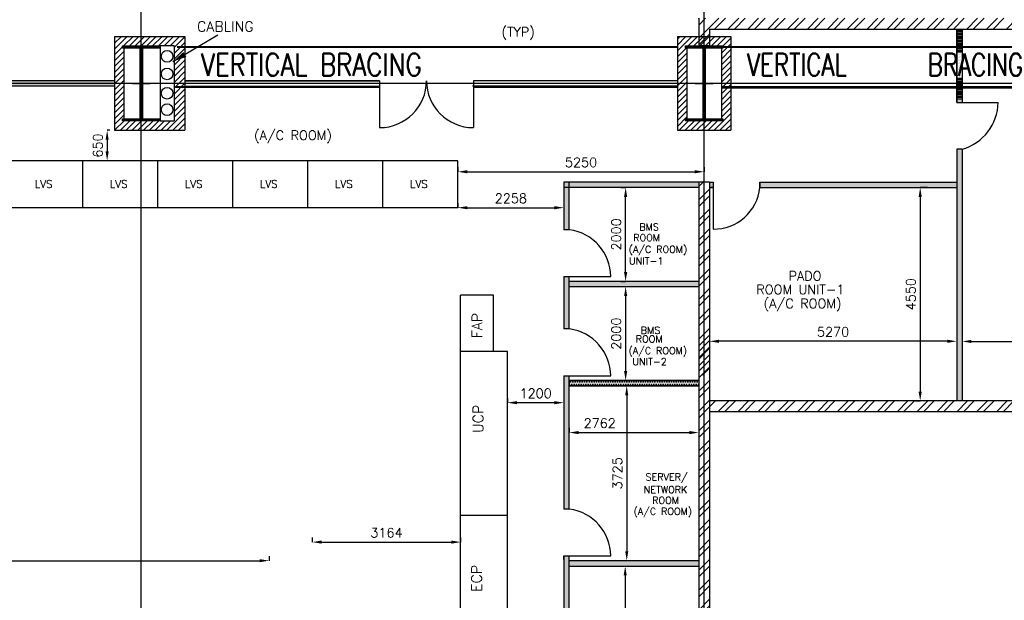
# Model space of a CAD drawing. Extents: x 361682 to 759535, y 756798 to 1113679.
# Tile 14 of 80: x 441333 to 462327, y 944637 to 957016. Entities that reach past the tile are written whole.
import ezdxf
from ezdxf.enums import TextEntityAlignment as Align

# ---------------------------------------------------------------- set-up
doc = ezdxf.new("R2010")
doc.units = 0
doc.header["$LTSCALE"] = 700
doc.header["$MEASUREMENT"] = 0
doc.header["$PDMODE"] = 2
doc.header["$PDSIZE"] = -1
doc.linetypes.add('CENTER', pattern=[2, 1.25, -0.25, 0.25, -0.25])
doc.layers.get('0').update_dxf_attribs({"linetype": 'CONTINUOUS'})
doc.layers.get('DEFPOINTS').update_dxf_attribs({"linetype": 'CONTINUOUS'})
for name, color, linetype in [('BRACING', 7, 'CONTINUOUS'), ('CEN', 2, 'CENTER'), ('COL', 1, 'CONTINUOUS'), ('GRID', 9, 'CONTINUOUS'), ('LAYOUT', 4, 'CONTINUOUS'), ('OWS', 7, 'CONTINUOUS'), ('PH Plan', 7, 'CONTINUOUS'), ('PNL', 6, 'CONTINUOUS'), ('PNLDIM', 6, 'CONTINUOUS'), ('ROOM', 7, 'CONTINUOUS'), ('TEXT', 4, 'CONTINUOUS'), ('WALL', 7, 'CONTINUOUS'), ('WALLHATCH', 254, 'CONTINUOUS')]:
    doc.layers.add(name, color=color, linetype=linetype)
doc.styles.add('ROMANS', font='romans.shx')
doc.styles.add('ROMANT', font='ROMANT')
doc.dimstyles.new('STANDARD$0', dxfattribs={"dimtxt": 200, "dimasz": 200, "dimexe": 0, "dimexo": 100, "dimgap": 100, "dimtad": 1, "dimdec": 0, "dimzin": 0, "dimdsep": 46, "dimtxsty": 'ROMANS', "dimcen": 0.09, "dimclrd": 256, "dimclre": 256, "dimclrt": 256, "dimadec": 0, "dimazin": 0, "dimtfac": 1, "dimtdec": 0, "dimtmove": 0, "dimatfit": 3, "dimfxl": 1, "dimtolj": 1, "dimtzin": 0, "dimlwd": -1, "dimlwe": -1, "dimarcsym": 0})
pattern_1 = [(45, (860254.37, 140144.12), (-212.13203, 212.13203), []), (45, (860395.8, 140144.12), (-212.13203, 212.13203), [])]
pattern_2 = [(0, (860254.37, 140144.124), (15.625, 31.25), [0, -31.25])]
pattern_3 = [(0, (860254.37, 140144.124), (25, 50), [0, -50])]

# ---------------------------------------------------------------- blocks, each defined once
blk = doc.blocks.new('C-ROW COLUMN')
at = {"layer": 'COL'}
h = blk.add_hatch(dxfattribs=at)
h.set_pattern_fill('ANSI31', color=256, scale=200, style=0)
h.set_pattern_definition([(45, (-1315.907, -6.545), (-17.6776695, 17.6776695), [])])
h.paths.add_polyline_path([(77855, 120865), (77055, 120865), (77055, 120820), (77855, 120820)])
h.paths.add_polyline_path([(77478, 120820), (77433, 120820), (77433, 119310), (77478, 119310)])
h.paths.add_polyline_path([(77855, 119310), (77055, 119310), (77055, 119265), (77855, 119265)])
at = {"layer": 'CEN'}
for p, q in [((77455, 119265), (77455, 120865)), ((77264, 120065), (77647, 120065))]:
    blk.add_line(p, q, dxfattribs=at)
at = {"layer": 'COL'}
for points in [[(77055, 120865), (77855, 120865), (77855, 120820), (77055, 120820)], [(77433, 120820), (77478, 120820), (77478, 119310), (77433, 119310)], [(77055, 119310), (77855, 119310), (77855, 119265), (77055, 119265)]]:
    blk.add_lwpolyline(points, close=True, dxfattribs=at)
blk = doc.blocks.new('*D1139')
at = {"layer": 'DEFPOINTS', "color": 0, "transparency": 16777216}
for p in [(461427, 950157), (466697, 950157), (466697, 950157)]:
    blk.add_point(p, dxfattribs=at)
at = {"layer": 'ROOM', "transparency": 16777216}
for p, q in [((461427, 950257), (461427, 950157)), ((466697, 950257), (466697, 950157))]:
    blk.add_line(p, q, dxfattribs=at)
at = {"layer": 'ROOM', "color": 3, "transparency": 16777216}
blk.add_line((461627, 950157), (466497, 950157), dxfattribs=at)
for points in [[(461627, 950190), (461627, 950123), (461427, 950157)], [(466497, 950190), (466497, 950123), (466697, 950157)]]:
    blk.add_solid(points, dxfattribs=at)
at = {"layer": 'ROOM', "color": 3, "transparency": 16777216, "insert": (464062, 950357), "char_height": 200, "attachment_point": 5, "style": 'ROMANS'}
blk.add_mtext('\\A1;5270', dxfattribs=at)
blk = doc.blocks.new('*D1140')
at = {"layer": 'DEFPOINTS', "color": 0, "transparency": 16777216}
for p in [(461312, 951060), (456042, 950160), (456042, 950160)]:
    blk.add_point(p, dxfattribs=at)
at = {"layer": 'ROOM', "transparency": 16777216}
for p, q in [((461312, 950960), (461312, 950160)), ((456042, 950260), (456042, 950160))]:
    blk.add_line(p, q, dxfattribs=at)
at = {"layer": 'ROOM', "color": 3, "transparency": 16777216}
blk.add_line((461112, 950160), (456242, 950160), dxfattribs=at)
for points in [[(456242, 950193), (456242, 950126), (456042, 950160)], [(461112, 950193), (461112, 950126), (461312, 950160)]]:
    blk.add_solid(points, dxfattribs=at)
at = {"layer": 'ROOM', "color": 3, "transparency": 16777216, "insert": (458677, 950360), "char_height": 200, "attachment_point": 5, "style": 'ROMANS'}
blk.add_mtext('\\A1;5270', dxfattribs=at)
blk = doc.blocks.new('*D1141')
at = {"layer": 'DEFPOINTS', "color": 0, "transparency": 16777216}
for p in [(460787, 953438), (460534, 948888), (460534, 948888)]:
    blk.add_point(p, dxfattribs=at)
at = {"layer": 'ROOM', "transparency": 16777216}
for p, q in [((460687, 953438), (460534, 953438)), ((460434, 948888), (460534, 948888))]:
    blk.add_line(p, q, dxfattribs=at)
at = {"layer": 'ROOM', "color": 3, "transparency": 16777216}
blk.add_line((460534, 953238), (460534, 949088), dxfattribs=at)
for points in [[(460500, 953238), (460567, 953238), (460534, 953438)], [(460500, 949088), (460567, 949088), (460534, 948888)]]:
    blk.add_solid(points, dxfattribs=at)
at = {"layer": 'ROOM', "color": 3, "transparency": 16777216, "insert": (460334, 951163), "char_height": 200, "attachment_point": 5, "rotation": 90, "style": 'ROMANS'}
blk.add_mtext('\\A1;4550', dxfattribs=at)
blk = doc.blocks.new('*D1240')
at = {"layer": 'DEFPOINTS', "color": 0, "transparency": 16777216}
for p in [(454253, 953438), (454253, 953438), (454253, 951438)]:
    blk.add_point(p, dxfattribs=at)
at = {"layer": 'ROOM', "transparency": 16777216}
for p, q in [((454153, 953438), (454253, 953438)), ((454253, 951638), (454253, 953238)), ((454153, 951438), (454253, 951438))]:
    blk.add_line(p, q, dxfattribs=at)
for points in [[(454220, 953238), (454287, 953238), (454253, 953438)], [(454220, 951638), (454287, 951638), (454253, 951438)]]:
    blk.add_solid(points, dxfattribs=at)
at = {"layer": 'ROOM', "transparency": 16777216, "insert": (454053, 952438), "char_height": 200, "attachment_point": 5, "rotation": 90, "style": 'ROMANS'}
blk.add_mtext('\\A1;2000', dxfattribs=at)
blk = doc.blocks.new('*D1241')
at = {"layer": 'DEFPOINTS', "color": 0, "transparency": 16777216}
for p in [(454253, 951323), (454253, 949323), (454253, 949323)]:
    blk.add_point(p, dxfattribs=at)
at = {"layer": 'ROOM', "transparency": 16777216}
for p, q in [((454353, 951323), (454253, 951323)), ((454253, 951123), (454253, 949523)), ((454153, 949323), (454253, 949323))]:
    blk.add_line(p, q, dxfattribs=at)
for points in [[(454220, 951123), (454287, 951123), (454253, 951323)], [(454220, 949523), (454287, 949523), (454253, 949323)]]:
    blk.add_solid(points, dxfattribs=at)
at = {"layer": 'ROOM', "transparency": 16777216, "insert": (454053, 950323), "char_height": 200, "attachment_point": 5, "rotation": 90, "style": 'ROMANS'}
blk.add_mtext('\\A1;2000', dxfattribs=at)
blk = doc.blocks.new('*D1242')
at = {"layer": 'DEFPOINTS', "color": 0, "transparency": 16777216}
for p in [(454277, 949208), (454277, 945483), (454277, 945483)]:
    blk.add_point(p, dxfattribs=at)
at = {"layer": 'ROOM', "transparency": 16777216}
for p, q in [((454377, 949208), (454277, 949208)), ((454277, 949008), (454277, 945683)), ((454177, 945483), (454277, 945483))]:
    blk.add_line(p, q, dxfattribs=at)
for points in [[(454244, 949008), (454310, 949008), (454277, 949208)], [(454244, 945683), (454310, 945683), (454277, 945483)]]:
    blk.add_solid(points, dxfattribs=at)
at = {"layer": 'ROOM', "transparency": 16777216, "insert": (454077, 947345), "char_height": 200, "attachment_point": 5, "rotation": 90, "style": 'ROMANS'}
blk.add_mtext('\\A1;3725', dxfattribs=at)
blk = doc.blocks.new('*D1243')
at = {"layer": 'DEFPOINTS', "color": 0, "transparency": 16777216}
for p in [(454277, 945368), (454244, 941643), (454244, 941643)]:
    blk.add_point(p, dxfattribs=at)
at = {"layer": 'ROOM', "transparency": 16777216}
for p, q in [((454177, 945368), (454244, 945368)), ((454244, 945168), (454244, 941843)), ((454144, 941643), (454244, 941643))]:
    blk.add_line(p, q, dxfattribs=at)
for points in [[(454211, 945168), (454277, 945168), (454244, 945368)], [(454211, 941843), (454277, 941843), (454244, 941643)]]:
    blk.add_solid(points, dxfattribs=at)
at = {"layer": 'ROOM', "transparency": 16777216, "insert": (454044, 943505), "char_height": 200, "attachment_point": 5, "rotation": 90, "style": 'ROMANS'}
blk.add_mtext('\\A1;3725', dxfattribs=at)
blk = doc.blocks.new('*D1244')
at = {"layer": 'DEFPOINTS', "color": 0, "transparency": 16777216}
for p in [(453050, 948213), (455812, 948213), (455812, 948213)]:
    blk.add_point(p, dxfattribs=at)
at = {"layer": 'ROOM', "transparency": 16777216}
for p, q in [((453050, 948313), (453050, 948213)), ((455812, 948313), (455812, 948213)), ((453250, 948213), (455612, 948213))]:
    blk.add_line(p, q, dxfattribs=at)
for points in [[(453250, 948247), (453250, 948180), (453050, 948213)], [(455612, 948247), (455612, 948180), (455812, 948213)]]:
    blk.add_solid(points, dxfattribs=at)
at = {"layer": 'ROOM', "transparency": 16777216, "insert": (453700, 948413), "char_height": 200, "attachment_point": 5, "style": 'ROMANS'}
blk.add_mtext('\\A1;2762', dxfattribs=at)
blk = doc.blocks.new('*D1251')
at = {"layer": 'DEFPOINTS', "color": 0, "transparency": 16777216}
for p in [(451735, 948850), (451735, 948850), (452935, 948850)]:
    blk.add_point(p, dxfattribs=at)
at = {"layer": 'OWS', "transparency": 16777216}
for p, q in [((451735, 948950), (451735, 948850)), ((452935, 948950), (452935, 948850)), ((452735, 948850), (451935, 948850))]:
    blk.add_line(p, q, dxfattribs=at)
for points in [[(451935, 948884), (451935, 948817), (451735, 948850)], [(452735, 948884), (452735, 948817), (452935, 948850)]]:
    blk.add_solid(points, dxfattribs=at)
at = {"layer": 'OWS', "transparency": 16777216, "insert": (452335, 949050), "char_height": 200, "attachment_point": 5, "style": 'ROMANS'}
blk.add_mtext('\\A1;1200', dxfattribs=at)
blk = doc.blocks.new('*D1264')
at = {"layer": 'DEFPOINTS', "color": 0, "transparency": 16777216}
for p in [(430703, 945482), (446650, 945482), (446650, 945482)]:
    blk.add_point(p, dxfattribs=at)
at = {"layer": 'OWS', "transparency": 16777216}
for p, q in [((446650, 945582), (446650, 945482)), ((430703, 945382), (430703, 945482)), ((430903, 945482), (446450, 945482))]:
    blk.add_line(p, q, dxfattribs=at)
for points in [[(430903, 945515), (430903, 945449), (430703, 945482)], [(446450, 945515), (446450, 945449), (446650, 945482)]]:
    blk.add_solid(points, dxfattribs=at)
at = {"layer": 'OWS', "transparency": 16777216, "insert": (438677, 945682), "char_height": 200, "attachment_point": 5, "style": 'ROMANS'}
blk.add_mtext('\\A1;15947', dxfattribs=at)
blk = doc.blocks.new('*D1265')
at = {"layer": 'DEFPOINTS', "color": 0, "transparency": 16777216}
for p in [(447571, 945878), (450735, 945878), (450735, 945878)]:
    blk.add_point(p, dxfattribs=at)
at = {"layer": 'OWS', "transparency": 16777216}
for p, q in [((447571, 945978), (447571, 945878)), ((447771, 945878), (450535, 945878)), ((450735, 945978), (450735, 945878))]:
    blk.add_line(p, q, dxfattribs=at)
for points in [[(447771, 945912), (447771, 945845), (447571, 945878)], [(450535, 945912), (450535, 945845), (450735, 945878)]]:
    blk.add_solid(points, dxfattribs=at)
at = {"layer": 'OWS', "transparency": 16777216, "insert": (449153, 946078), "char_height": 200, "attachment_point": 5, "style": 'ROMANS'}
blk.add_mtext('\\A1;3164', dxfattribs=at)
blk = doc.blocks.new('*D1269')
at = {"layer": 'DEFPOINTS', "color": 0, "transparency": 16777216}
for p in [(450677, 953774), (455927, 953774), (455927, 953774)]:
    blk.add_point(p, dxfattribs=at)
at = {"layer": 'OWS', "transparency": 16777216}
for p, q in [((450677, 953874), (450677, 953774)), ((450877, 953774), (455727, 953774)), ((455927, 953874), (455927, 953774))]:
    blk.add_line(p, q, dxfattribs=at)
for points in [[(450877, 953808), (450877, 953741), (450677, 953774)], [(455727, 953808), (455727, 953741), (455927, 953774)]]:
    blk.add_solid(points, dxfattribs=at)
at = {"layer": 'OWS', "transparency": 16777216, "insert": (453302, 953974), "char_height": 200, "attachment_point": 5, "style": 'ROMANS'}
blk.add_mtext('\\A1;5250', dxfattribs=at)
blk = doc.blocks.new('*D1270')
at = {"layer": 'DEFPOINTS', "color": 0, "transparency": 16777216}
for p in [(450677, 953008), (452935, 953008), (452935, 953008)]:
    blk.add_point(p, dxfattribs=at)
at = {"layer": 'OWS', "transparency": 16777216}
for p, q in [((450677, 953108), (450677, 953008)), ((450877, 953008), (452735, 953008)), ((452935, 953108), (452935, 953008))]:
    blk.add_line(p, q, dxfattribs=at)
for points in [[(450877, 953041), (450877, 952974), (450677, 953008)], [(452735, 953041), (452735, 952974), (452935, 953008)]]:
    blk.add_solid(points, dxfattribs=at)
at = {"layer": 'OWS', "transparency": 16777216, "insert": (451806, 953208), "char_height": 200, "attachment_point": 5, "style": 'ROMANS'}
blk.add_mtext('\\A1;2258', dxfattribs=at)
blk = doc.blocks.new('*D1438')
at = {"layer": 'DEFPOINTS', "color": 0, "transparency": 16777216}
for p in [(443357, 954658), (443198, 954008), (443357, 954008)]:
    blk.add_point(p, dxfattribs=at)
at = {"layer": 'OWS', "transparency": 16777216}
for p, q in [((443257, 954658), (443198, 954658)), ((443198, 954458), (443198, 954208)), ((443257, 954008), (443198, 954008))]:
    blk.add_line(p, q, dxfattribs=at)
for points in [[(443165, 954458), (443231, 954458), (443198, 954658)], [(443165, 954208), (443231, 954208), (443198, 954008)]]:
    blk.add_solid(points, dxfattribs=at)
at = {"layer": 'OWS', "transparency": 16777216, "insert": (442998, 954333), "char_height": 200, "attachment_point": 5, "rotation": 90, "style": 'ROMANS'}
blk.add_mtext('\\A1;650', dxfattribs=at)

msp = doc.modelspace()

# ---------------------------------------------------------------- hatches: boundary and pattern name
h = msp.add_hatch()
h.set_pattern_fill('ANSI32', scale=800, style=0)
h.set_pattern_definition([(45, (674584.37, 149946.12), (-212.13203, 212.13203), []), (45, (674725.8, 149946.12), (-212.13203, 212.13203), [])])
h.paths.add_polyline_path([(466926.9, 957047.6), (455926.9, 957047.6), (455926.9, 956457.6), (456041.9, 956457.6), (456041.9, 956817.6), (466696.9, 956817.6), (466696.9, 956457.6), (466926.9, 956457.6)])
h.paths.add_polyline_path([(455926.9, 957047.6), (455811.9, 957047.6), (455811.9, 956457.6), (455926.9, 956457.6)])
h = msp.add_hatch()
h.set_pattern_fill('ANSI31', color=6, scale=700, style=0)
h.set_pattern_definition([(45, (881254.37, 140144.12), (-61.871843, 61.871843), [])])
h.paths.add_polyline_path([(443556.9, 956412.6), (443526.9, 956412.6), (443526.9, 956457.6), (443926.9, 956457.6), (443926.9, 956657.6), (443356.9, 956657.6), (443356.9, 955657.6), (443556.9, 955657.6)])
h.paths.add_polyline_path([(443556.9, 955657.6), (443356.9, 955657.6), (443356.9, 954657.6), (443926.9, 954657.6), (443926.9, 954857.6), (443526.9, 954857.6), (443526.9, 954902.6), (443556.9, 954902.6)])
h.paths.add_polyline_path([(444856.9, 955657.6), (444626.9, 955657.6), (444626.9, 954857.6), (444326.9, 954857.6), (443926.9, 954857.6), (443926.9, 954657.6), (444856.9, 954657.6)])
h.paths.add_polyline_path([(444856.9, 956276.2), (444626.9, 956139.7), (444626.9, 955657.6), (444856.9, 955657.6)])
h.paths.add_polyline_path([(444856.9, 956657.6), (443926.9, 956657.6), (443926.9, 956457.6), (444326.9, 956457.6), (444626.9, 956457.6), (444626.9, 956139.7), (444856.9, 956276.2)])
h = msp.add_hatch()
h.set_pattern_fill('ANSI31', color=6, scale=700, style=0)
h.set_pattern_definition([(45, (894534.36, 141757.61), (-61.871843, 61.871843), [])])
h.paths.add_polyline_path([(455926.9, 954857.6), (455556.9, 954857.6), (455526.9, 954857.6), (455526.9, 954902.6), (455556.9, 954902.6), (455556.9, 955600.1), (455356.9, 955600.1), (455356.9, 954657.6), (455926.9, 954657.6)])
h.paths.add_polyline_path([(455556.9, 956412.6), (455526.9, 956412.6), (455526.9, 956457.6), (456326.9, 956457.6), (456326.9, 956412.6), (456296.9, 956412.6), (456296.9, 955715.1), (456496.9, 955715.1), (456496.9, 956657.6), (455356.9, 956657.6), (455356.9, 955715.1), (455556.9, 955715.1)])
h.paths.add_polyline_path([(456496.9, 955600.1), (456296.9, 955600.1), (456296.9, 954902.6), (456326.9, 954902.6), (456326.9, 954857.6), (455926.9, 954857.6), (455926.9, 954657.6), (456496.9, 954657.6)])
h.paths.add_polyline_path([(455556.9, 955657.6), (455356.9, 955657.6), (455356.9, 955600.1), (455556.9, 955600.1)])
h.paths.add_polyline_path([(455556.9, 955715.1), (455356.9, 955715.1), (455356.9, 955657.6), (455556.9, 955657.6)])
h.paths.add_polyline_path([(456496.9, 955657.6), (456296.9, 955657.6), (456296.9, 955600.1), (456496.9, 955600.1)])
h.paths.add_polyline_path([(456496.9, 955715.1), (456296.9, 955715.1), (456296.9, 955657.6), (456496.9, 955657.6)])
h = msp.add_hatch()
h.set_pattern_fill('ANSI32', color=1, scale=800, style=0)
h.set_pattern_definition(pattern_1)
h.paths.add_polyline_path([(466904.4, 956412.6), (466696.9, 956412.6), (466696.9, 955657.6), (466904.4, 955657.6)])
h.paths.add_polyline_path([(466904.4, 955657.6), (466735.4, 955657.6), (466696.9, 955657.6), (466696.9, 954902.6), (466904.4, 954902.6)], flags=17)
h.paths.add_polyline_path([(466926.9, 955657.6), (466904.4, 955657.6), (466904.4, 954902.6), (466696.9, 954902.6), (466696.9, 948887.6), (466926.9, 948887.6)])
h.paths.add_polyline_path([(466926.9, 948887.6), (466696.9, 948887.6), (456041.9, 948887.6), (456041.9, 948657.6), (466926.9, 948657.6)])
h = msp.add_hatch()
h.set_pattern_fill('ANSI32', color=1, scale=800, style=0)
h.set_pattern_definition([(45, (674584.37, 149046.12), (-212.13203, 212.13203), []), (45, (674725.8, 149046.12), (-212.13203, 212.13203), [])])
h.paths.add_polyline_path([(456041.9, 953552.6), (455926.9, 953552.6), (455926.9, 949437.6), (456041.9, 949437.6)])
h.paths.add_polyline_path([(455926.9, 953552.6), (455811.9, 953552.6), (455811.9, 949437.6), (455926.9, 949437.6)])
h = msp.add_hatch()
h.set_pattern_fill('ANSI32', color=1, scale=800, style=0)
h.set_pattern_definition(pattern_1)
h.paths.add_polyline_path([(456041.9, 950222.6), (455926.9, 950222.6), (455926.9, 943657.6), (456041.9, 943657.6)])
h.paths.add_polyline_path([(455926.9, 950222.6), (455811.9, 950222.6), (455811.9, 949337.6), (455811.9, 943657.6), (455926.9, 943657.6)])
at = {"layer": 'ROOM'}
h = msp.add_hatch(dxfattribs=at)
h.set_pattern_fill('DOTS', color=2, scale=500)
h.set_pattern_definition(pattern_2)
h.paths.add_polyline_path([(461426.9, 956817.6), (461311.9, 956817.6), (461311.9, 956435.1), (461426.9, 956435.1)])
h.paths.add_polyline_path([(461426.9, 956435.1), (461311.9, 956435.1), (461311.9, 955657.6), (461426.9, 955657.6)])
h.paths.add_polyline_path([(461426.9, 955557.6), (461311.9, 955557.6), (461311.9, 955327.3), (461426.9, 955327.3)])
h = msp.add_hatch(dxfattribs=at)
h.set_pattern_fill('DOTS', color=2, scale=500)
h.set_pattern_definition(pattern_2)
h.paths.add_polyline_path([(461426.9, 955657.6), (461311.9, 955657.6), (461311.9, 955580.1), (461426.9, 955580.1)])
h = msp.add_hatch(dxfattribs=at)
h.set_pattern_fill('DOTS', scale=800)
h.set_pattern_definition(pattern_3)
h.paths.add_polyline_path([(461311.9, 953552.6), (457116.9, 953552.6), (457116.9, 953437.6), (461311.9, 953437.6)])
h.paths.add_polyline_path([(461426.9, 954252.6), (461311.9, 954252.6), (461311.9, 948887.6), (461426.9, 948887.6)])
h.paths.add_polyline_path([(456116.9, 953552.6), (456041.9, 953552.6), (456041.9, 953437.6), (456116.9, 953437.6)])
h.paths.add_polyline_path([(461426.9, 955327.3), (461311.9, 955327.3), (461311.9, 955252.6), (461426.9, 955252.6)])
h = msp.add_hatch(dxfattribs=at)
h.set_pattern_fill('DOTS', scale=800)
h.set_pattern_definition(pattern_3)
h.paths.add_polyline_path([(455811.9, 953552.6), (453049.9, 953552.6), (453049.9, 953437.6), (455811.9, 953437.6)])
h.paths.add_polyline_path([(453049.9, 953552.6), (452934.9, 953552.6), (452934.9, 952537.6), (453049.9, 952537.6)])
h.paths.add_polyline_path([(453049.9, 951537.6), (452934.9, 951537.6), (452934.9, 950422.6), (453049.9, 950422.6)])
h.paths.add_polyline_path([(455811.9, 951437.6), (453049.9, 951437.6), (453049.9, 951322.6), (455811.9, 951322.6)])
h.paths.add_polyline_path([(453049.9, 949422.6), (452934.9, 949422.6), (452934.9, 946582.6), (453049.9, 946582.6)])
h.paths.add_polyline_path([(453049.9, 945582.6), (452934.9, 945582.6), (452934.9, 945507.6), (452934.9, 942717.6), (453049.9, 942717.6)])
h.paths.add_polyline_path([(455811.9, 945482.6), (453049.9, 945482.6), (453049.9, 945367.6), (455811.9, 945367.6)])
h.paths.add_polyline_path([(453049.9, 941717.6), (452934.9, 941717.6), (452934.9, 941642.6), (453049.9, 941642.6)])
h = msp.add_hatch(dxfattribs=at)
h.set_pattern_fill('DOTS', scale=800)
h.set_pattern_definition(pattern_3)
h.paths.add_polyline_path([(453049.9, 949322.6), (453049.9, 949207.6), (455811.9, 949207.6), (455811.9, 949322.6)])
at = {"layer": 'WALLHATCH'}
h = msp.add_hatch(dxfattribs=at)
h.set_pattern_fill('DOTS', color=2, scale=500)
h.set_pattern_definition(pattern_2)
h.paths.add_polyline_path([(424006.9, 955657.6), (423856.9, 955657.6), (423856.9, 955600.1), (424006.9, 955600.1)])
h.paths.add_polyline_path([(424006.9, 955715.1), (423856.9, 955715.1), (423856.9, 955657.6), (424006.9, 955657.6)])
h.paths.add_polyline_path([(432856.9, 955657.6), (426006.9, 955657.6), (426006.9, 955600.1), (432856.9, 955600.1)])
h.paths.add_polyline_path([(432856.9, 955715.1), (426006.9, 955715.1), (426006.9, 955657.6), (432856.9, 955657.6)])
h.paths.add_polyline_path([(443356.9, 955657.6), (434356.9, 955657.6), (434356.9, 955600.1), (443356.9, 955600.1)])
h.paths.add_polyline_path([(443356.9, 955715.1), (443268.4, 955715.1), (434356.9, 955715.1), (434356.9, 955657.6), (443356.9, 955657.6)])

# ---------------------------------------------------------------- linework, layer by layer
at = {"color": 6}
for p, q in [((443356.9, 956657.6), (443356.9, 954657.6)), ((443356.9, 956657.6), (444856.9, 956657.6)), ((444856.9, 956657.6), (444856.9, 954657.6)), ((455356.9, 956657.6), (456496.9, 956657.6)), ((455356.9, 956657.6), (455356.9, 954657.6)), ((456496.9, 956657.6), (456496.9, 954657.6)), ((456496.9, 956657.6), (456496.9, 954657.6)), ((443556.9, 956457.6), (443556.9, 954857.6)), ((444326.9, 956457.6), (444326.9, 954857.6)), ((444626.9, 956457.6), (444326.9, 956457.6)), ((444626.9, 956457.6), (444626.9, 954857.6)), ((455556.9, 956457.6), (455556.9, 954857.6)), ((456296.9, 956457.6), (456296.9, 954857.6)), ((444326.9, 954857.6), (444626.9, 954857.6)), ((443356.9, 954657.6), (444856.9, 954657.6))]:
    msp.add_line(p, q, dxfattribs=at)
for p, q in [((443356.9, 955715.1), (434356.9, 955715.1)), ((443356.9, 955715.1), (443268.4, 955715.1)), ((443356.9, 955715.1), (443356.9, 955600.1)), ((443356.9, 955715.1), (443356.9, 955600.1)), ((449006.9, 955715.1), (444856.9, 955715.1)), ((455356.9, 955715.1), (451006.9, 955715.1)), ((455356.9, 955715.1), (451006.9, 955715.1)), ((443356.9, 955600.1), (434356.9, 955600.1)), ((443356.9, 955600.1), (443268.4, 955600.1))]:
    msp.add_line(p, q)
at = {"layer": 'BRACING', "const_width": 40}
for points in [[(444686.9, 956435.1), (455356.9, 956435.1)], [(456326.9, 956435.1), (466526.9, 956435.1)], [(444656.9, 955580.1), (449006.9, 955580.1)], [(451006.9, 955580.1), (455356.9, 955580.1)], [(456296.9, 955580.1), (466556.9, 955580.1)]]:
    msp.add_lwpolyline(points, dxfattribs=at)
at = {"layer": 'GRID'}
for p, q in [((443926.9, 937657.2), (443926.9, 1001155.3)), ((455926.9, 937657.2), (455926.9, 970157.6))]:
    msp.add_line(p, q, dxfattribs=at)
at = {"layer": 'GRID', "color": 8}
msp.add_line((467614.4, 955657.6), (404126.9, 955657.6), dxfattribs=at)
at = {"layer": 'GRID', "color": 7}
for p, q in [((444856.9, 955715.1), (449006.9, 955715.1)), ((449006.9, 955715.1), (444856.9, 955715.1)), ((444856.9, 955715.1), (444856.9, 955600.1)), ((444856.9, 955715.1), (444856.9, 955600.1)), ((455356.9, 955715.1), (451006.9, 955715.1)), ((455356.9, 955715.1), (451006.9, 955715.1)), ((444856.9, 955600.1), (449006.9, 955600.1)), ((455356.9, 955600.1), (450987.5, 955600.1)), ((455356.9, 955600.1), (450987.5, 955600.1))]:
    msp.add_line(p, q, dxfattribs=at)
at = {"layer": 'LAYOUT', "color": 7}
for p, q in [((443869.4, 956657.6), (443984.4, 956657.6)), ((443869.4, 956657.6), (443984.4, 956657.6)), ((444597.8, 956122.4), (445557.7, 956692.2))]:
    msp.add_line(p, q, dxfattribs=at)
at = {"layer": 'LAYOUT', "color": 6}
msp.add_line((455356.9, 954657.6), (456496.9, 954657.6), dxfattribs=at)
msp.add_line((455356.9, 954657.6), (456496.9, 954657.6), dxfattribs=at)
at = {"layer": 'LAYOUT', "color": 7}
msp.add_lwpolyline([(444597.8, 956122.4, 0, 121.6, 0), (444855.4, 956275.3, 121.6, 121.6, 0)], format="xyseb", dxfattribs=at)
at = {"layer": 'LAYOUT', "color": 2}
for centre in [(444476.9, 956234.4), (444476.9, 955860.8), (444476.9, 955448.5), (444476.9, 955097.5)]:
    msp.add_circle(centre, 125, dxfattribs=at)
at = {"layer": 'OWS'}
for p, q in [((442676.9, 954007.6), (441076.9, 954007.6)), ((442676.9, 953007.6), (442676.9, 954007.6)), ((444276.9, 954007.6), (442676.9, 954007.6)), ((442676.9, 953007.6), (442676.9, 954007.6)), ((444276.9, 953007.6), (444276.9, 954007.6)), ((445876.9, 954007.6), (444276.9, 954007.6)), ((444276.9, 953007.6), (444276.9, 954007.6)), ((445876.9, 953007.6), (445876.9, 954007.6)), ((447476.9, 954007.6), (445876.9, 954007.6)), ((445876.9, 953007.6), (445876.9, 954007.6)), ((447476.9, 953007.6), (447476.9, 954007.6)), ((449076.9, 954007.6), (447476.9, 954007.6)), ((447476.9, 953007.6), (447476.9, 954007.6)), ((449076.9, 953007.6), (449076.9, 954007.6)), ((450676.9, 954007.6), (449076.9, 954007.6)), ((449076.9, 953007.6), (449076.9, 954007.6)), ((450676.9, 953007.6), (450676.9, 954007.6)), ((450676.9, 953007.6), (450676.9, 954007.6)), ((442676.9, 953007.6), (441076.9, 953007.6)), ((444276.9, 953007.6), (442676.9, 953007.6)), ((445876.9, 953007.6), (444276.9, 953007.6)), ((447476.9, 953007.6), (445876.9, 953007.6)), ((449076.9, 953007.6), (447476.9, 953007.6)), ((450676.9, 953007.6), (449076.9, 953007.6))]:
    msp.add_line(p, q, dxfattribs=at)
at = {"layer": 'OWS', "color": 3}
for p, q in [((451434.7, 951142.5), (450734.7, 951142.5)), ((450734.7, 949942.5), (450734.7, 951142.5)), ((451434.7, 949942.5), (451434.7, 951142.5)), ((450734.7, 943602.5), (450734.7, 949942.5)), ((451734.7, 949942.5), (450734.7, 949942.5)), ((451734.7, 947102.5), (451734.7, 949942.5)), ((451734.7, 947102.5), (451734.7, 949942.5)), ((451734.7, 945102.5), (451734.7, 947102.5)), ((451734.7, 945102.5), (451734.7, 947102.5)), ((451734.7, 945102.5), (451734.7, 947102.5)), ((451734.7, 943602.5), (451734.7, 947102.5)), ((451734.7, 945102.5), (451734.7, 947102.5)), ((451734.7, 946442.5), (450734.7, 946442.5))]:
    msp.add_line(p, q, dxfattribs=at)
at = {"layer": 'ROOM', "color": 7}
for p, q in [((461311.9, 956817.6), (461311.9, 955252.6)), ((461311.9, 955252.6), (461311.9, 956817.6)), ((461426.9, 956817.6), (461426.9, 955252.6)), ((456041.9, 956457.6), (455811.9, 956457.6)), ((455356.9, 955715.1), (455356.9, 955600.1)), ((455356.9, 955715.1), (455356.9, 955600.1)), ((461311.9, 954252.6), (461311.9, 948887.6)), ((461426.9, 954252.6), (461426.9, 948887.6)), ((452934.9, 953552.6), (452934.9, 952537.6)), ((453049.9, 952537.6), (453049.9, 953552.6)), ((456041.9, 953552.6), (455811.9, 953552.6)), ((456041.9, 953552.6), (456116.9, 953552.6)), ((457116.9, 953552.6), (461311.9, 953552.6)), ((456116.9, 953437.6), (456041.9, 953437.6)), ((456041.9, 953437.6), (456116.9, 953437.6)), ((457116.9, 953437.6), (461311.9, 953437.6)), ((452934.9, 951537.6), (452934.9, 950422.6)), ((453049.9, 950422.6), (453049.9, 951537.6)), ((455811.9, 951437.6), (453049.9, 951437.6)), ((455811.9, 951322.6), (453049.9, 951322.6)), ((452934.9, 949422.6), (452934.9, 946582.6)), ((453049.9, 946582.6), (453049.9, 949422.6)), ((453049.9, 949322.6), (455811.9, 949322.6)), ((453049.9, 949322.6), (453049.9, 949207.6)), ((455811.9, 949322.6), (453049.9, 949322.6)), ((453049.9, 949207.6), (455811.9, 949207.6)), ((455811.9, 949207.6), (453049.9, 949207.6)), ((452934.9, 945582.6), (452934.9, 942717.6)), ((452934.9, 945507.6), (452934.9, 945582.6)), ((452934.9, 945582.6), (452934.9, 945507.6)), ((453049.9, 942717.6), (453049.9, 945582.6)), ((453049.9, 945507.6), (453049.9, 945582.6)), ((453049.9, 945482.6), (455811.9, 945482.6)), ((453049.9, 945367.6), (455811.9, 945367.6))]:
    msp.add_line(p, q, dxfattribs=at)
at = {"layer": 'ROOM', "color": 6}
for p, q in [((461426.9, 954252.6), (461311.9, 954252.6)), ((457116.9, 953552.6), (457116.9, 953437.6)), ((457116.9, 953437.6), (457116.9, 953552.6)), ((453059.9, 952537.6), (452934.9, 952537.6)), ((453059.9, 950422.6), (452934.9, 950422.6)), ((453059.9, 946582.6), (452934.9, 946582.6))]:
    msp.add_line(p, q, dxfattribs=at)
at = {"layer": 'ROOM'}
for p, q in [((455811.9, 953552.6), (452934.9, 953552.6)), ((455811.9, 953437.6), (452944.9, 953437.6)), ((452934.9, 951537.6), (453049.9, 951537.6)), ((452934.9, 949422.6), (453049.9, 949422.6))]:
    msp.add_line(p, q, dxfattribs=at)
at = {"layer": 'ROOM', "color": 60}
msp.add_line((454539.4, 949322.6), (454539.4, 949322.6), dxfattribs=at)
at = {"layer": 'ROOM', "color": 6, "flags": 128}
for points in [[(461311.9, 955252.6), (462196.9, 955252.6)], [(456116.9, 953552.6), (456116.9, 952552.6)], [(452934.9, 951537.6), (453934.9, 951537.6)], [(452934.9, 949422.6), (453934.9, 949422.6)], [(452934.9, 945582.6), (453934.9, 945582.6)]]:
    msp.add_lwpolyline(points, dxfattribs=at)
at = {"layer": 'ROOM', "color": 6}
for centre, radius, start, end in [((461134.3, 955274.4), 1062.9, 285.98188, 358.82558), ((456131.9, 953543.2), 990.7, 269.13482, 353.88284), ((452920.5, 951532.8), 1014.5, 0.27249, 82.09936), ((452920.5, 949417.8), 1014.5, 0.27249, 82.09936), ((452920.5, 945577.8), 1014.5, 0.27249, 82.09936)]:
    msp.add_arc(centre, radius, start, end, dxfattribs=at)
at = {"layer": 'WALL'}
for p, q in [((455811.9, 957047.6), (455811.9, 956457.6)), ((456041.9, 956817.6), (466696.9, 956817.6)), ((456041.9, 956817.6), (456041.9, 956457.6)), ((466696.9, 955557.6), (456296.9, 955557.6)), ((455811.9, 953552.6), (455811.9, 948437.6)), ((456041.9, 953552.6), (456041.9, 943536.4)), ((466696.9, 948887.6), (456041.9, 948887.6)), ((466696.9, 948887.6), (456041.9, 948887.6)), ((466926.9, 948657.6), (456041.9, 948657.6)), ((466926.9, 948657.6), (456041.9, 948657.6)), ((455811.9, 948437.6), (455811.9, 943518.5))]:
    msp.add_line(p, q, dxfattribs=at)
at = {"layer": 'WALL', "color": 6}
for p, q in [((449006.9, 955715.1), (449006.9, 954715.1)), ((451006.9, 955715.1), (451006.9, 954715.1))]:
    msp.add_line(p, q, dxfattribs=at)
for centre, start, end in [((449006.9, 955715.1), 270, 0), ((451006.9, 955715.1), 180, 270)]:
    msp.add_arc(centre, 1000, start, end, dxfattribs=at)

# ---------------------------------------------------------------- block references
for p in [(366471.5, 835592.5), (378471.5, 835592.5)]:
    msp.add_blockref('C-ROW COLUMN', p)

# ---------------------------------------------------------------- texts
at = {"layer": 'OWS', "color": 2, "style": 'ROMANS'}
for p in [(441655.2, 953433), (443255.2, 953433), (444855.2, 953433), (446455.2, 953433), (448055.2, 953433), (449655.2, 953433)]:
    msp.add_text('LVS', height=160, dxfattribs=at).set_placement(p)
at = {"layer": 'OWS', "char_height": 220, "width": 1290.008, "attachment_point": 7, "rotation": 90, "style": 'ROMANS'}
for s, insert in [('FAP', (451195.2, 950226.6)), ('UCP', (451218, 948202.4)), ('ECP', (451184.7, 944817.4))]:
    msp.add_mtext(s, dxfattribs=dict(at, insert=insert))
at = {"layer": 'PH Plan', "style": 'ROMANS'}
msp.add_text('CABLING', height=220, dxfattribs=at).set_placement((445114.8, 956761.3))
at = {"layer": 'PNL', "lineweight": 25, "style": 'ROMANT'}
msp.add_text('(A/C ROOM)', height=200, dxfattribs=at).set_placement((446329.4, 954452.1))
at = {"layer": 'PNLDIM', "color": 4, "lineweight": 25, "style": 'ROMANS'}
msp.add_text('(TYP)', height=200, dxfattribs=at).set_placement((451606.8, 956655.8))
at = {"layer": 'ROOM', "color": 30, "lineweight": 25, "style": 'ROMANT'}
for s, height, p in [('BMS', 150, (454544, 952523.8)), ('ROOM', 150, (454414.5, 952297)), ('(A/C ROOM)', 150, (454319.5, 952046.7)), ('UNIT-1', 150, (454325.3, 951799.7)), ('(A/C ROOM)', 200, (457195.3, 950865.5)), ('BMS', 150, (454575.2, 950321.4)), ('ROOM', 150, (454469.9, 950130.7)), ('(A/C ROOM)', 150, (454316, 949882.9)), ('UNIT-2', 150, (454398.4, 949648.6))]:
    msp.add_text(s, height=height, dxfattribs=at).set_placement(p)
for s, p in [('PADO', (457726.9, 951452.8)), ('ROOM UNIT-1', (457039.1, 951162.9))]:
    msp.add_text(s, height=200, rotation=360, dxfattribs=at).set_placement(p)
for s, p in [('SERVER/', (455126.4, 947189.8)), ('NETWORK', (455104.9, 946920.5)), ('ROOM', (455104.9, 946691.6)), ('(A/C ROOM)', (455046.4, 946457.5))]:
    msp.add_text(s, height=150, dxfattribs=at).set_placement(p, align=Align.CENTER)
at = {"layer": 'TEXT', "char_height": 480, "width": 9127.146, "attachment_point": 1, "style": 'ROMANS'}
for s, insert in [('{\\W0.8; VERTICAL BRACING}', (444938.2, 956297.6)), ('{\\W0.8; VERTICAL       BRACING}', (456578.2, 956297.6))]:
    msp.add_mtext(s, dxfattribs=dict(at, insert=insert))

# ---------------------------------------------------------------- dimensions: what is measured, and where the dimension line sits
at = {"layer": 'OWS', "color": 7}
dim = msp.add_linear_dim(base=(443198, 954007.6), p1=(443356.9, 954657.6), p2=(443356.9, 954007.6), angle=90, dimstyle='STANDARD$0', override={"dimfxl": 0.5, "dimarcsym": 2}, dxfattribs=at)
dim.commit()
dim.dimension.update_dxf_attribs({"geometry": '*D1438', "text_midpoint": (443198, 954332.6), "dimtype": 160})
at = {"layer": 'OWS', "color": 60}
for base, p1, p2, picture, middle in [((455926.9, 953774.2), (450676.9, 953774.2), (455926.9, 953774.2), '*D1269', (453301.9, 953974.2)), ((452934.9, 953007.6), (450676.9, 953007.6), (452934.9, 953007.6), '*D1270', (451805.9, 953207.6))]:
    dim = msp.add_linear_dim(base=base, p1=p1, p2=p2, dimstyle='STANDARD$0', override={"dimfxl": 0.5, "dimarcsym": 2}, dxfattribs=at)
    dim.commit()
    dim.dimension.update_dxf_attribs({"geometry": picture, "text_midpoint": middle})
at = {"layer": 'OWS', "color": 7}
for base, p1, p2, picture, middle in [((451734.7, 948850.4), (452934.9, 948850.4), (451734.7, 948850.4), '*D1251', (452334.8, 949050.4)), ((450734.7, 945878.2), (447571, 945878.2), (450734.7, 945878.2), '*D1265', (449152.8, 946078.2)), ((446650.4, 945482.1), (430703.4, 945482.1), (446650.4, 945482.1), '*D1264', (438676.9, 945682.1))]:
    dim = msp.add_linear_dim(base=base, p1=p1, p2=p2, dimstyle='STANDARD$0', override={"dimfxl": 0.5, "dimarcsym": 2}, dxfattribs=at)
    dim.commit()
    dim.dimension.update_dxf_attribs({"geometry": picture, "text_midpoint": middle})
at = {"layer": 'ROOM', "color": 60}
for base, p1, p2, picture, middle in [((454253.4, 953437.6), (454253.4, 951437.6), (454253.4, 953437.6), '*D1240', (454053.4, 952437.6)), ((454253.4, 949322.6), (454253.4, 951322.6), (454253.4, 949322.6), '*D1241', (454053.4, 950322.6)), ((454277.1, 945482.6), (454277.1, 949207.6), (454277.1, 945482.6), '*D1242', (454077.1, 947345.1)), ((454244, 941642.6), (454277.1, 945367.6), (454244, 941642.6), '*D1243', (454044, 943505.1))]:
    dim = msp.add_linear_dim(base=base, p1=p1, p2=p2, angle=90, dimstyle='STANDARD$0', override={"dimfxl": 0.5, "dimarcsym": 2}, dxfattribs=at)
    dim.commit()
    dim.dimension.update_dxf_attribs({"geometry": picture, "text_midpoint": middle})
at = {"layer": 'ROOM', "color": 7}
dim = msp.add_linear_dim(base=(460533.5, 948887.6), p1=(460787.4, 953437.6), p2=(460533.5, 948887.6), angle=90, dimstyle='STANDARD$0', override={"dimclrd": 3, "dimclrt": 3, "dimfxl": 0.5, "dimarcsym": 2}, dxfattribs=at)
dim.commit()
dim.dimension.update_dxf_attribs({"geometry": '*D1141', "text_midpoint": (460333.5, 951162.6)})
for base, p1, p2, picture, middle in [((456041.9, 950159.7), (461311.9, 951059.7), (456041.9, 950159.7), '*D1140', (458676.9, 950359.7)), ((466696.9, 950156.7), (461426.9, 950156.7), (466696.9, 950156.7), '*D1139', (464061.9, 950356.7))]:
    dim = msp.add_linear_dim(base=base, p1=p1, p2=p2, dimstyle='STANDARD$0', override={"dimclrd": 3, "dimclrt": 3, "dimfxl": 0.5, "dimarcsym": 2}, dxfattribs=at)
    dim.commit()
    dim.dimension.update_dxf_attribs({"geometry": picture, "text_midpoint": middle})
at = {"layer": 'ROOM', "color": 60}
dim = msp.add_linear_dim(base=(455811.9, 948213.3), p1=(453049.9, 948213.3), p2=(455811.9, 948213.3), dimstyle='STANDARD$0', override={"dimfxl": 0.5, "dimarcsym": 2}, dxfattribs=at)
dim.commit()
dim.dimension.update_dxf_attribs({"geometry": '*D1244', "text_midpoint": (453700.2, 948213.3), "dimtype": 160})

doc.saveas('drawing.dxf')
